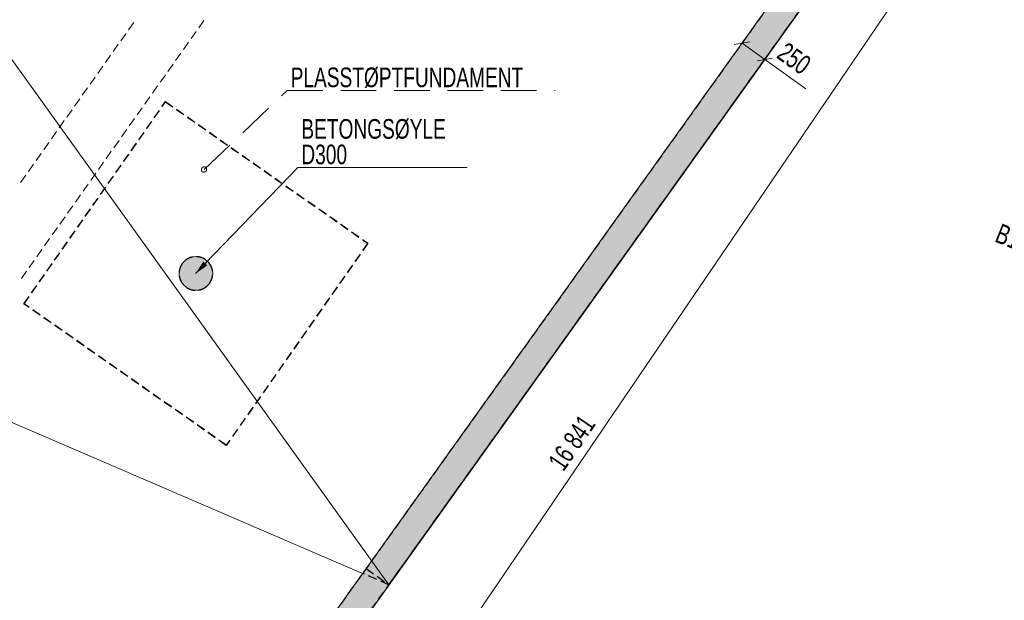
# Model space of a CAD drawing. Header units: millimetres. Extents: x 58962 to 143062, y 63981 to 123381.
# Tile 6 of 17: x 97106 to 114659, y 84674 to 95027. Entities that reach past the tile are written whole.
import ezdxf

# ---------------------------------------------------------------- set-up
doc = ezdxf.new("R2010")
doc.units = ezdxf.units.MM
doc.header["$LTSCALE"] = 100
for name, pattern in [('DASHEDX2', [9.525, 6.35, -3.175]), ('HIDDEN', [2.38125, 1.5875, -0.79375]), ('XKITLINE00', [0])]:
    doc.linetypes.add(name, pattern=pattern)
for name, color, linetype, lineweight in [('GraphicObject', 6, 'Continuous', 0), ('Part', 2, 'Continuous', 0), ('Part_Hidden', 7, 'Continuous', 0), ('PartMark', 3, 'Continuous', 0), ('Section', 6, 'Continuous', 0), ('Z-DIMENSIONS', 1, 'Continuous', 0)]:
    doc.layers.add(name, color=color, linetype=linetype, lineweight=lineweight)
doc.styles.add('ARIAL_NARROW', font='ARIALN.TTF')

msp = doc.modelspace()

# ---------------------------------------------------------------- hatches: boundary and pattern name
at = {"layer": 'Part'}
for points in [[(105821, 88792), (113255, 99185), (113662, 98894), (106228, 88501)], [(100527, 90611), (100543, 90555), (100547, 90496), (100540, 90438), (100522, 90382), (100493, 90330), (100455, 90286), (100409, 90249), (100356, 90223), (100300, 90207), (100241, 90203), (100183, 90210), (100127, 90228), (100075, 90257), (100031, 90295), (99994, 90341), (99968, 90394), (99952, 90450), (99948, 90509), (99955, 90567), (99973, 90623), (100002, 90675), (100040, 90719), (100086, 90756), (100139, 90782), (100195, 90798), (100254, 90802), (100312, 90795), (100368, 90777), (100420, 90748), (100464, 90710), (100500, 90664)], [(98387, 78398), (105821, 88792), (106228, 88501), (98794, 78107)]]:
    msp.add_hatch(color=253, dxfattribs=at).paths.add_polyline_path(points, flags=17)
at = {"layer": 'PartMark'}
msp.add_hatch(color=7, dxfattribs=at).paths.add_polyline_path([(100241, 90500), (100379, 90714), (100451, 90645)], flags=17)

# ---------------------------------------------------------------- linework, layer by layer
at = {"layer": 'GraphicObject', "color": 3, "linetype": 'Continuous', "lineweight": 0}
msp.add_line((93818, 98696), (103689, 84950), dxfattribs=at)
at = {"layer": 'Part', "color": 7, "linetype": 'XKITLINE00', "lineweight": 0}
for p, q in [((105821, 88792), (113256, 99186)), ((106228, 88501), (113663, 98895)), ((103219, 85153), (77742, 96128)), ((103219, 85153), (77742, 96128)), ((98387, 78397), (105821, 88792)), ((98794, 78107), (106228, 88501))]:
    msp.add_line(p, q, dxfattribs=at)
at = {"layer": 'Part', "color": 2, "linetype": 'XKITLINE00', "lineweight": 0}
for p, q in [((99047, 94847), (99139, 94977)), ((100298, 94884), (100389, 95013)), ((100160, 94689), (100252, 94819)), ((98910, 94653), (99001, 94782)), ((100023, 94495), (100114, 94624)), ((98772, 94458), (98864, 94588)), ((98635, 94264), (98726, 94394)), ((99885, 94300), (99977, 94430)), ((98497, 94070), (98589, 94199)), ((99748, 94106), (99839, 94236)), ((98360, 93875), (98451, 94005)), ((99610, 93911), (99702, 94041)), ((98222, 93681), (98314, 93810)), ((99473, 93717), (99564, 93847)), ((98085, 93486), (98176, 93616)), ((99335, 93523), (99427, 93652)), ((97947, 93292), (98039, 93421)), ((99198, 93328), (99289, 93458)), ((97810, 93097), (97901, 93227)), ((99060, 93134), (99152, 93263)), ((97672, 92903), (97764, 93033)), ((98923, 92939), (99014, 93069)), ((98785, 92745), (98877, 92875)), ((97535, 92709), (97626, 92838)), ((98648, 92551), (98739, 92680)), ((97397, 92514), (97489, 92644)), ((97260, 92320), (97351, 92449)), ((98510, 92356), (98602, 92486)), ((97122, 92125), (97214, 92255)), ((98373, 92162), (98464, 92291)), ((98235, 91967), (98327, 92097)), ((98098, 91773), (98189, 91903)), ((97960, 91579), (98052, 91708)), ((97823, 91384), (97914, 91514)), ((97685, 91190), (97777, 91319)), ((97548, 90995), (97639, 91125)), ((97410, 90801), (97502, 90930)), ((97273, 90606), (97364, 90736)), ((97135, 90412), (97227, 90542))]:
    msp.add_line(p, q, dxfattribs=at)
at = {"layer": 'Part', "color": 7, "linetype": 'XKITLINE00', "lineweight": 0}
for start, end in [(10, 190), (190, 10)]:
    msp.add_arc((100247, 90502), 300, start, end, dxfattribs=at)
at = {"layer": 'Part_Hidden', "linetype": 'HIDDEN', "lineweight": 25}
for p, q in [((113255, 99185), (105821, 88792)), ((103689, 84950), (113661, 98893)), ((106228, 88501), (113662, 98894)), ((97182, 89960), (99706, 93564)), ((97183, 89962), (99707, 93566)), ((99706, 93564), (99707, 93566)), ((99706, 93564), (103310, 91040)), ((99707, 93566), (103311, 91042)), ((103310, 91040), (100787, 87436)), ((103311, 91042), (100788, 87438)), ((103310, 91040), (103311, 91042)), ((97182, 89960), (97183, 89962)), ((100787, 87436), (97182, 89960)), ((100788, 87438), (97183, 89962)), ((105821, 88792), (98387, 78398)), ((98794, 78107), (106228, 88501)), ((100787, 87436), (100788, 87438)), ((103689, 84950), (103219, 85153)), ((103689, 84950), (103219, 85153)), ((103282, 85241), (103689, 84950)), ((98794, 78107), (103689, 84950))]:
    msp.add_line(p, q, dxfattribs=at)
for start, end in [(325, 145), (145, 325)]:
    msp.add_arc((100247, 90502), 300, start, end, dxfattribs=at)
at = {"layer": 'PartMark', "color": 7, "linetype": 'DASHEDX2', "lineweight": 0}
for p, q in [((100392, 92355), (101876, 93764)), ((101876, 93764), (106653, 93764))]:
    msp.add_line(p, q, dxfattribs=at)
at = {"layer": 'PartMark', "color": 7, "linetype": 'Continuous', "lineweight": 0}
for p, q in [((100241, 90500), (102067, 92390)), ((100345, 92356), (100345, 92357)), ((100345, 92357), (100346, 92357)), ((100345, 92355), (100345, 92356)), ((100345, 92356), (100345, 92356)), ((100345, 92354), (100345, 92355)), ((100345, 92355), (100345, 92355)), ((100345, 92353), (100345, 92354)), ((100345, 92354), (100345, 92354)), ((100345, 92352), (100345, 92353)), ((100345, 92353), (100345, 92353)), ((100345, 92351), (100345, 92352)), ((100345, 92352), (100345, 92352)), ((100345, 92350), (100345, 92351)), ((100345, 92351), (100345, 92351)), ((100345, 92349), (100345, 92350)), ((100345, 92350), (100345, 92350)), ((100345, 92348), (100345, 92349)), ((100345, 92349), (100345, 92349)), ((100345, 92347), (100345, 92348)), ((100345, 92348), (100345, 92348)), ((100345, 92346), (100345, 92347)), ((100345, 92347), (100345, 92347)), ((100345, 92345), (100345, 92346)), ((100345, 92346), (100345, 92346)), ((100345, 92344), (100345, 92345)), ((100345, 92345), (100345, 92345)), ((100345, 92343), (100345, 92344)), ((100345, 92344), (100345, 92344)), ((100345, 92342), (100345, 92343)), ((100345, 92343), (100345, 92343)), ((100345, 92341), (100345, 92342)), ((100345, 92342), (100345, 92342)), ((100345, 92340), (100345, 92341)), ((100345, 92341), (100345, 92341)), ((100345, 92341), (100345, 92341)), ((100346, 92339), (100345, 92340)), ((100345, 92340), (100345, 92340)), ((100346, 92363), (100347, 92364)), ((100346, 92362), (100346, 92363)), ((100346, 92361), (100346, 92362)), ((100346, 92362), (100346, 92362)), ((100346, 92360), (100346, 92361)), ((100346, 92361), (100346, 92361)), ((100346, 92359), (100346, 92360)), ((100346, 92360), (100346, 92360)), ((100346, 92358), (100346, 92359)), ((100346, 92359), (100346, 92359)), ((100346, 92357), (100346, 92358)), ((100346, 92338), (100346, 92339)), ((100346, 92339), (100346, 92339)), ((100346, 92337), (100346, 92338)), ((100346, 92338), (100346, 92338)), ((100346, 92336), (100346, 92337)), ((100346, 92337), (100346, 92337)), ((100346, 92337), (100346, 92337)), ((100346, 92335), (100346, 92336)), ((100346, 92336), (100346, 92336)), ((100347, 92335), (100346, 92335)), ((100346, 92335), (100346, 92335)), ((100347, 92367), (100347, 92368)), ((100347, 92368), (100348, 92368)), ((100347, 92366), (100347, 92367)), ((100347, 92365), (100347, 92366)), ((100347, 92366), (100347, 92366)), ((100347, 92364), (100347, 92365)), ((100347, 92365), (100347, 92365)), ((100347, 92364), (100347, 92364)), ((100347, 92334), (100347, 92335)), ((100347, 92333), (100347, 92334)), ((100347, 92334), (100347, 92334)), ((100347, 92332), (100347, 92333)), ((100347, 92333), (100347, 92333)), ((100347, 92333), (100347, 92333)), ((100348, 92331), (100347, 92332)), ((100347, 92332), (100347, 92332)), ((100348, 92371), (100348, 92372)), ((100348, 92372), (100349, 92372)), ((100348, 92370), (100348, 92371)), ((100348, 92369), (100348, 92370)), ((100348, 92370), (100348, 92370)), ((100348, 92368), (100348, 92369)), ((100348, 92369), (100348, 92369)), ((100348, 92330), (100348, 92331)), ((100348, 92331), (100348, 92331)), ((100348, 92331), (100348, 92331)), ((100348, 92329), (100348, 92330)), ((100348, 92330), (100348, 92330)), ((100349, 92329), (100348, 92329)), ((100348, 92329), (100348, 92329)), ((100349, 92374), (100349, 92375)), ((100349, 92375), (100350, 92375)), ((100349, 92373), (100349, 92374)), ((100349, 92372), (100349, 92373)), ((100349, 92373), (100349, 92373)), ((100350, 92377), (100350, 92378)), ((100350, 92378), (100351, 92378)), ((100350, 92376), (100350, 92377)), ((100350, 92375), (100350, 92376)), ((100350, 92376), (100350, 92376)), ((100351, 92380), (100352, 92381)), ((100351, 92379), (100351, 92380)), ((100351, 92380), (100351, 92380)), ((100351, 92378), (100351, 92379)), ((100352, 92381), (100352, 92382)), ((100352, 92382), (100353, 92382)), ((100352, 92381), (100352, 92381)), ((100353, 92382), (100353, 92383)), ((100353, 92383), (100354, 92383)), ((100353, 92382), (100353, 92382)), ((100354, 92384), (100355, 92385)), ((100354, 92383), (100354, 92384)), ((100354, 92384), (100354, 92384)), ((100355, 92385), (100356, 92386)), ((100355, 92385), (100355, 92385)), ((100356, 92386), (100357, 92387)), ((100356, 92386), (100356, 92386)), ((100356, 92386), (100356, 92386)), ((100357, 92387), (100358, 92388)), ((100357, 92387), (100357, 92387)), ((100358, 92388), (100359, 92389)), ((100358, 92388), (100358, 92388)), ((100359, 92389), (100360, 92390)), ((100359, 92389), (100359, 92389)), ((100359, 92389), (100359, 92389)), ((100360, 92390), (100361, 92391)), ((100360, 92390), (100360, 92390)), ((100361, 92391), (100361, 92391)), ((100361, 92391), (100362, 92391)), ((100362, 92391), (100362, 92392)), ((100362, 92392), (100363, 92392)), ((100363, 92392), (100363, 92393)), ((100363, 92393), (100363, 92393)), ((100363, 92393), (100364, 92393)), ((100364, 92393), (100364, 92394)), ((100364, 92394), (100365, 92394)), ((100365, 92394), (100366, 92395)), ((100365, 92394), (100365, 92394)), ((100366, 92395), (100367, 92396)), ((100366, 92395), (100366, 92395)), ((100367, 92396), (100367, 92396)), ((100367, 92396), (100368, 92396)), ((100368, 92396), (100368, 92397)), ((100368, 92397), (100369, 92397)), ((100370, 92398), (100369, 92397)), ((100370, 92398), (100369, 92397)), ((100369, 92397), (100369, 92397)), ((100369, 92397), (100369, 92397)), ((100371, 92398), (100370, 92398)), ((100371, 92398), (100370, 92398)), ((100372, 92398), (100371, 92398)), ((100371, 92398), (100371, 92398)), ((100372, 92398), (100371, 92398)), ((100371, 92398), (100371, 92398)), ((100373, 92398), (100372, 92398)), ((100372, 92398), (100372, 92398)), ((100373, 92398), (100372, 92398)), ((100372, 92398), (100372, 92398)), ((100374, 92399), (100373, 92398)), ((100374, 92399), (100373, 92398)), ((100375, 92399), (100374, 92399)), ((100374, 92399), (100374, 92399)), ((100375, 92399), (100374, 92399)), ((100374, 92399), (100374, 92399)), ((100376, 92399), (100375, 92399)), ((100376, 92399), (100375, 92399)), ((100377, 92399), (100376, 92399)), ((100376, 92399), (100376, 92399)), ((100377, 92399), (100376, 92399)), ((100376, 92399), (100376, 92399)), ((100378, 92400), (100377, 92400)), ((100377, 92400), (100377, 92399)), ((100378, 92400), (100377, 92400)), ((100377, 92400), (100377, 92399)), ((100379, 92400), (100378, 92400)), ((100379, 92400), (100378, 92400)), ((100380, 92400), (100379, 92400)), ((100379, 92400), (100379, 92400)), ((100380, 92400), (100379, 92400)), ((100379, 92400), (100379, 92400)), ((100381, 92400), (100380, 92400)), ((100380, 92400), (100380, 92400)), ((100381, 92400), (100380, 92400)), ((100380, 92400), (100380, 92400)), ((100382, 92400), (100381, 92400)), ((100382, 92400), (100381, 92400)), ((100383, 92401), (100382, 92401)), ((100382, 92401), (100382, 92400)), ((100383, 92401), (100382, 92401)), ((100382, 92401), (100382, 92400)), ((100384, 92401), (100383, 92401)), ((100383, 92401), (100383, 92401)), ((100384, 92401), (100383, 92401)), ((100383, 92401), (100383, 92401)), ((100385, 92401), (100384, 92401)), ((100384, 92401), (100384, 92401)), ((100385, 92401), (100384, 92401)), ((100384, 92401), (100384, 92401)), ((100386, 92401), (100385, 92401)), ((100386, 92401), (100385, 92401)), ((100387, 92401), (100386, 92401)), ((100386, 92401), (100386, 92401)), ((100387, 92401), (100386, 92401)), ((100386, 92401), (100386, 92401)), ((100388, 92401), (100387, 92401)), ((100387, 92401), (100387, 92401)), ((100388, 92401), (100387, 92401)), ((100387, 92401), (100387, 92401)), ((100389, 92402), (100388, 92401)), ((100389, 92402), (100388, 92401)), ((100388, 92401), (100388, 92401)), ((100388, 92401), (100388, 92401)), ((100390, 92402), (100389, 92402)), ((100390, 92402), (100389, 92402)), ((100391, 92402), (100390, 92402)), ((100390, 92402), (100390, 92402)), ((100391, 92402), (100390, 92402)), ((100390, 92402), (100390, 92402)), ((100392, 92402), (100391, 92402)), ((100391, 92402), (100391, 92402)), ((100392, 92402), (100391, 92402)), ((100391, 92402), (100391, 92402)), ((100393, 92402), (100392, 92402)), ((100392, 92402), (100392, 92402)), ((100393, 92402), (100392, 92402)), ((100392, 92402), (100392, 92402)), ((100394, 92402), (100393, 92402)), ((100393, 92402), (100393, 92402)), ((100394, 92402), (100393, 92402)), ((100393, 92402), (100393, 92402)), ((100395, 92402), (100394, 92402)), ((100395, 92402), (100394, 92402)), ((100396, 92402), (100395, 92402)), ((100395, 92402), (100395, 92402)), ((100396, 92402), (100395, 92402)), ((100395, 92402), (100395, 92402)), ((100397, 92402), (100396, 92402)), ((100396, 92402), (100396, 92402)), ((100397, 92402), (100396, 92402)), ((100396, 92402), (100396, 92402)), ((100398, 92402), (100397, 92402)), ((100397, 92402), (100397, 92402)), ((100398, 92402), (100397, 92402)), ((100397, 92402), (100397, 92402)), ((100399, 92402), (100398, 92402)), ((100398, 92402), (100398, 92402)), ((100399, 92402), (100398, 92402)), ((100398, 92402), (100398, 92402)), ((100400, 92402), (100399, 92402)), ((100399, 92402), (100399, 92402)), ((100400, 92402), (100399, 92402)), ((100399, 92402), (100399, 92402)), ((100401, 92402), (100400, 92402)), ((100400, 92402), (100400, 92402)), ((100401, 92402), (100400, 92402)), ((100400, 92402), (100400, 92402)), ((100402, 92402), (100401, 92402)), ((100401, 92402), (100401, 92402)), ((100402, 92402), (100401, 92402)), ((100401, 92402), (100401, 92402)), ((100403, 92402), (100402, 92402)), ((100402, 92402), (100402, 92402)), ((100403, 92402), (100402, 92402)), ((100402, 92402), (100402, 92402)), ((100404, 92402), (100403, 92402)), ((100403, 92402), (100403, 92402)), ((100404, 92402), (100403, 92402)), ((100403, 92402), (100403, 92402)), ((100405, 92402), (100404, 92402)), ((100404, 92402), (100404, 92402)), ((100405, 92402), (100404, 92402)), ((100404, 92402), (100404, 92402)), ((100406, 92402), (100405, 92402)), ((100405, 92402), (100405, 92402)), ((100406, 92402), (100405, 92402)), ((100405, 92402), (100405, 92402)), ((100407, 92402), (100406, 92402)), ((100406, 92402), (100406, 92402)), ((100407, 92402), (100406, 92402)), ((100406, 92402), (100406, 92402)), ((100408, 92401), (100407, 92402)), ((100407, 92402), (100407, 92402)), ((100407, 92402), (100407, 92402)), ((100408, 92401), (100407, 92402)), ((100407, 92402), (100407, 92402)), ((100407, 92402), (100407, 92402)), ((100409, 92401), (100408, 92401)), ((100408, 92401), (100408, 92401)), ((100409, 92401), (100408, 92401)), ((100408, 92401), (100408, 92401)), ((100410, 92401), (100409, 92401)), ((100409, 92401), (100409, 92401)), ((100410, 92401), (100409, 92401)), ((100409, 92401), (100409, 92401)), ((100411, 92401), (100410, 92401)), ((100410, 92401), (100410, 92401)), ((100411, 92401), (100410, 92401)), ((100410, 92401), (100410, 92401)), ((100412, 92401), (100411, 92401)), ((100411, 92401), (100411, 92401)), ((100411, 92401), (100411, 92401)), ((100412, 92401), (100411, 92401)), ((100411, 92401), (100411, 92401)), ((100411, 92401), (100411, 92401)), ((100413, 92400), (100412, 92401)), ((100412, 92401), (100412, 92401)), ((100413, 92400), (100412, 92401)), ((100412, 92401), (100412, 92401)), ((100414, 92400), (100413, 92400)), ((100413, 92400), (100413, 92400)), ((100414, 92400), (100413, 92400)), ((100413, 92400), (100413, 92400)), ((100415, 92400), (100414, 92400)), ((100414, 92400), (100414, 92400)), ((100414, 92400), (100414, 92400)), ((100415, 92400), (100414, 92400)), ((100414, 92400), (100414, 92400)), ((100414, 92400), (100414, 92400)), ((100416, 92400), (100415, 92400)), ((100415, 92400), (100415, 92400)), ((100416, 92400), (100415, 92400)), ((100415, 92400), (100415, 92400)), ((100416, 92399), (100416, 92400)), ((100416, 92399), (100416, 92400)), ((100417, 92399), (100416, 92399)), ((100416, 92399), (100416, 92399)), ((100417, 92399), (100416, 92399)), ((100416, 92399), (100416, 92399)), ((100418, 92399), (100417, 92399)), ((100417, 92399), (100417, 92399)), ((100418, 92399), (100417, 92399)), ((100417, 92399), (100417, 92399)), ((100419, 92398), (100418, 92399)), ((100418, 92399), (100418, 92399)), ((100418, 92399), (100418, 92399)), ((100419, 92398), (100418, 92399)), ((100418, 92399), (100418, 92399)), ((100418, 92399), (100418, 92399)), ((100420, 92398), (100419, 92398)), ((100419, 92398), (100419, 92398)), ((100419, 92398), (100419, 92398)), ((100420, 92398), (100419, 92398)), ((100419, 92398), (100419, 92398)), ((100419, 92398), (100419, 92398)), ((100421, 92398), (100420, 92398)), ((100420, 92398), (100420, 92398)), ((100421, 92398), (100420, 92398)), ((100420, 92398), (100420, 92398)), ((100421, 92397), (100421, 92398)), ((100421, 92397), (100421, 92398)), ((100422, 92397), (100421, 92397)), ((100421, 92397), (100421, 92397)), ((100422, 92397), (100421, 92397)), ((100421, 92397), (100421, 92397)), ((100423, 92396), (100422, 92397)), ((100422, 92397), (100422, 92397)), ((100422, 92397), (100422, 92397)), ((100423, 92396), (100422, 92397)), ((100422, 92397), (100422, 92397)), ((100422, 92397), (100422, 92397)), ((100424, 92396), (100423, 92396)), ((100423, 92396), (100423, 92396)), ((100424, 92396), (100423, 92396)), ((100423, 92396), (100423, 92396)), ((100425, 92395), (100424, 92396)), ((100425, 92395), (100424, 92396)), ((100426, 92394), (100425, 92395)), ((100425, 92395), (100425, 92395)), ((100426, 92394), (100425, 92395)), ((100425, 92395), (100425, 92395)), ((100427, 92393), (100426, 92394)), ((100426, 92394), (100426, 92394)), ((100427, 92393), (100426, 92394)), ((100426, 92394), (100426, 92394)), ((100428, 92393), (100427, 92393)), ((100428, 92393), (100427, 92393)), ((100428, 92392), (100428, 92393)), ((100428, 92392), (100428, 92393)), ((100429, 92392), (100428, 92392)), ((100429, 92392), (100428, 92392)), ((100429, 92391), (100429, 92392)), ((100429, 92391), (100429, 92392)), ((100430, 92390), (100429, 92391)), ((100430, 92390), (100429, 92391)), ((100431, 92389), (100430, 92390)), ((100430, 92390), (100430, 92390)), ((100431, 92389), (100430, 92390)), ((100430, 92390), (100430, 92390)), ((100430, 92329), (100431, 92330)), ((100430, 92329), (100430, 92329)), ((100432, 92388), (100431, 92389)), ((100431, 92389), (100431, 92389)), ((100432, 92388), (100431, 92389)), ((100431, 92389), (100431, 92389)), ((100431, 92330), (100431, 92331)), ((100431, 92331), (100432, 92331)), ((100431, 92330), (100431, 92330)), ((100432, 92387), (100432, 92388)), ((100432, 92387), (100432, 92388)), ((100433, 92386), (100432, 92387)), ((100432, 92387), (100432, 92387)), ((100433, 92386), (100432, 92387)), ((100432, 92387), (100432, 92387)), ((100432, 92332), (100432, 92333)), ((100432, 92333), (100433, 92333)), ((100432, 92332), (100432, 92333)), ((100432, 92333), (100433, 92333)), ((100432, 92331), (100432, 92332)), ((100432, 92331), (100432, 92332)), ((100432, 92331), (100432, 92331)), ((100433, 92385), (100433, 92386)), ((100433, 92386), (100433, 92386)), ((100433, 92385), (100433, 92386)), ((100433, 92386), (100433, 92386)), ((100434, 92385), (100433, 92385)), ((100433, 92385), (100433, 92385)), ((100434, 92385), (100433, 92385)), ((100433, 92385), (100433, 92385)), ((100433, 92335), (100433, 92336)), ((100433, 92336), (100434, 92336)), ((100433, 92335), (100433, 92336)), ((100433, 92336), (100434, 92336)), ((100433, 92334), (100433, 92335)), ((100433, 92334), (100433, 92335)), ((100433, 92333), (100433, 92334)), ((100433, 92334), (100433, 92334)), ((100433, 92333), (100433, 92334)), ((100433, 92334), (100433, 92334)), ((100434, 92384), (100434, 92385)), ((100434, 92384), (100434, 92385)), ((100434, 92383), (100434, 92384)), ((100434, 92384), (100434, 92384)), ((100434, 92384), (100434, 92384)), ((100434, 92383), (100434, 92384)), ((100434, 92384), (100434, 92384)), ((100434, 92384), (100434, 92384)), ((100435, 92383), (100434, 92383)), ((100435, 92383), (100434, 92383)), ((100434, 92339), (100435, 92340)), ((100434, 92339), (100435, 92340)), ((100434, 92338), (100434, 92339)), ((100434, 92339), (100434, 92339)), ((100434, 92338), (100434, 92339)), ((100434, 92339), (100434, 92339)), ((100434, 92337), (100434, 92338)), ((100434, 92338), (100434, 92338)), ((100434, 92337), (100434, 92338)), ((100434, 92338), (100434, 92338)), ((100434, 92336), (100434, 92337)), ((100434, 92336), (100434, 92337)), ((100435, 92382), (100435, 92383)), ((100435, 92383), (100435, 92383)), ((100435, 92382), (100435, 92383)), ((100435, 92383), (100435, 92383)), ((100435, 92381), (100435, 92382)), ((100435, 92382), (100435, 92382)), ((100435, 92381), (100435, 92382)), ((100435, 92382), (100435, 92382)), ((100436, 92381), (100435, 92381)), ((100435, 92381), (100435, 92381)), ((100436, 92381), (100435, 92381)), ((100435, 92381), (100435, 92381)), ((100435, 92342), (100435, 92343)), ((100435, 92343), (100436, 92343)), ((100435, 92342), (100435, 92343)), ((100435, 92343), (100436, 92343)), ((100435, 92341), (100435, 92342)), ((100435, 92342), (100435, 92342)), ((100435, 92341), (100435, 92342)), ((100435, 92342), (100435, 92342)), ((100435, 92340), (100435, 92341)), ((100435, 92341), (100435, 92341)), ((100435, 92340), (100435, 92341)), ((100435, 92341), (100435, 92341)), ((100436, 92380), (100436, 92381)), ((100436, 92380), (100436, 92381)), ((100436, 92379), (100436, 92380)), ((100436, 92380), (100436, 92380)), ((100436, 92380), (100436, 92380)), ((100436, 92379), (100436, 92380)), ((100436, 92380), (100436, 92380)), ((100436, 92380), (100436, 92380)), ((100436, 92378), (100436, 92379)), ((100436, 92379), (100436, 92379)), ((100436, 92378), (100436, 92379)), ((100436, 92379), (100436, 92379)), ((100437, 92378), (100436, 92378)), ((100436, 92378), (100436, 92378)), ((100437, 92378), (100436, 92378)), ((100436, 92378), (100436, 92378)), ((100436, 92347), (100436, 92348)), ((100436, 92348), (100437, 92348)), ((100436, 92347), (100436, 92348)), ((100436, 92348), (100437, 92348)), ((100436, 92346), (100436, 92347)), ((100436, 92346), (100436, 92347)), ((100436, 92345), (100436, 92346)), ((100436, 92346), (100436, 92346)), ((100436, 92345), (100436, 92346)), ((100436, 92346), (100436, 92346)), ((100436, 92344), (100436, 92345)), ((100436, 92345), (100436, 92345)), ((100436, 92344), (100436, 92345)), ((100436, 92345), (100436, 92345)), ((100436, 92343), (100436, 92344)), ((100436, 92343), (100436, 92344)), ((100437, 92377), (100437, 92378)), ((100437, 92377), (100437, 92378)), ((100437, 92376), (100437, 92377)), ((100437, 92377), (100437, 92377)), ((100437, 92376), (100437, 92377)), ((100437, 92377), (100437, 92377)), ((100437, 92375), (100437, 92376)), ((100437, 92376), (100437, 92376)), ((100437, 92375), (100437, 92376)), ((100437, 92376), (100437, 92376)), ((100437, 92374), (100437, 92375)), ((100437, 92375), (100437, 92375)), ((100437, 92375), (100437, 92375)), ((100437, 92374), (100437, 92375)), ((100437, 92375), (100437, 92375)), ((100437, 92375), (100437, 92375)), ((100438, 92373), (100437, 92374)), ((100437, 92374), (100437, 92374)), ((100438, 92373), (100437, 92374)), ((100437, 92374), (100437, 92374)), ((100437, 92353), (100438, 92354)), ((100437, 92353), (100438, 92354)), ((100437, 92352), (100437, 92353)), ((100437, 92353), (100437, 92353)), ((100437, 92352), (100437, 92353)), ((100437, 92353), (100437, 92353)), ((100437, 92351), (100437, 92352)), ((100437, 92351), (100437, 92352)), ((100437, 92350), (100437, 92351)), ((100437, 92351), (100437, 92351)), ((100437, 92350), (100437, 92351)), ((100437, 92351), (100437, 92351)), ((100437, 92349), (100437, 92350)), ((100437, 92350), (100437, 92350)), ((100437, 92349), (100437, 92350)), ((100437, 92350), (100437, 92350)), ((100437, 92348), (100437, 92349)), ((100437, 92349), (100437, 92349)), ((100437, 92348), (100437, 92349)), ((100437, 92349), (100437, 92349)), ((100438, 92372), (100438, 92373)), ((100438, 92373), (100438, 92373)), ((100438, 92372), (100438, 92373)), ((100438, 92373), (100438, 92373)), ((100438, 92371), (100438, 92372)), ((100438, 92372), (100438, 92372)), ((100438, 92372), (100438, 92372)), ((100438, 92371), (100438, 92372)), ((100438, 92372), (100438, 92372)), ((100438, 92372), (100438, 92372)), ((100438, 92370), (100438, 92371)), ((100438, 92371), (100438, 92371)), ((100438, 92370), (100438, 92371)), ((100438, 92371), (100438, 92371)), ((100438, 92369), (100438, 92370)), ((100438, 92370), (100438, 92370)), ((100438, 92369), (100438, 92370)), ((100438, 92370), (100438, 92370)), ((100438, 92368), (100438, 92369)), ((100438, 92369), (100438, 92369)), ((100438, 92368), (100438, 92369)), ((100438, 92369), (100438, 92369)), ((100438, 92367), (100438, 92368)), ((100438, 92368), (100438, 92368)), ((100438, 92367), (100438, 92368)), ((100438, 92368), (100438, 92368)), ((100438, 92366), (100438, 92367)), ((100438, 92367), (100438, 92367)), ((100438, 92366), (100438, 92367)), ((100438, 92367), (100438, 92367)), ((100438, 92365), (100438, 92366)), ((100438, 92366), (100438, 92366)), ((100438, 92365), (100438, 92366)), ((100438, 92366), (100438, 92366)), ((100438, 92364), (100438, 92365)), ((100438, 92365), (100438, 92365)), ((100438, 92365), (100438, 92365)), ((100438, 92364), (100438, 92365)), ((100438, 92365), (100438, 92365)), ((100438, 92365), (100438, 92365)), ((100438, 92363), (100438, 92364)), ((100438, 92364), (100438, 92364)), ((100438, 92363), (100438, 92364)), ((100438, 92364), (100438, 92364)), ((100438, 92362), (100438, 92363)), ((100438, 92363), (100438, 92363)), ((100438, 92362), (100438, 92363)), ((100438, 92363), (100438, 92363)), ((100438, 92361), (100438, 92362)), ((100438, 92362), (100438, 92362)), ((100438, 92361), (100438, 92362)), ((100438, 92362), (100438, 92362)), ((100438, 92360), (100438, 92361)), ((100438, 92361), (100438, 92361)), ((100438, 92360), (100438, 92361)), ((100438, 92361), (100438, 92361)), ((100438, 92359), (100438, 92360)), ((100438, 92359), (100438, 92360)), ((100438, 92358), (100438, 92359)), ((100438, 92359), (100438, 92359)), ((100438, 92358), (100438, 92359)), ((100438, 92359), (100438, 92359)), ((100438, 92357), (100438, 92358)), ((100438, 92358), (100438, 92358)), ((100438, 92357), (100438, 92358)), ((100438, 92358), (100438, 92358)), ((100438, 92356), (100438, 92357)), ((100438, 92357), (100438, 92357)), ((100438, 92356), (100438, 92357)), ((100438, 92357), (100438, 92357)), ((100438, 92355), (100438, 92356)), ((100438, 92356), (100438, 92356)), ((100438, 92355), (100438, 92356)), ((100438, 92356), (100438, 92356)), ((100438, 92354), (100438, 92355)), ((100438, 92355), (100438, 92355)), ((100438, 92354), (100438, 92355)), ((100438, 92355), (100438, 92355)), ((100438, 92354), (100438, 92354)), ((100438, 92354), (100438, 92354)), ((102067, 92390), (105080, 92390)), ((100349, 92328), (100349, 92329)), ((100349, 92327), (100349, 92328)), ((100349, 92328), (100349, 92328)), ((100349, 92328), (100349, 92328)), ((100350, 92327), (100349, 92327)), ((100350, 92326), (100350, 92327)), ((100350, 92327), (100350, 92327)), ((100351, 92325), (100350, 92326)), ((100350, 92326), (100350, 92326)), ((100351, 92324), (100351, 92325)), ((100351, 92325), (100351, 92325)), ((100352, 92323), (100351, 92324)), ((100353, 92322), (100352, 92323)), ((100352, 92323), (100352, 92323)), ((100354, 92321), (100353, 92322)), ((100353, 92322), (100353, 92322)), ((100354, 92320), (100354, 92321)), ((100355, 92320), (100354, 92320)), ((100355, 92319), (100355, 92320)), ((100356, 92319), (100355, 92319)), ((100356, 92318), (100356, 92319)), ((100357, 92318), (100356, 92318)), ((100358, 92317), (100357, 92318)), ((100359, 92316), (100358, 92317)), ((100358, 92317), (100358, 92317)), ((100360, 92316), (100359, 92316)), ((100361, 92315), (100360, 92316)), ((100360, 92316), (100360, 92316)), ((100362, 92315), (100361, 92315)), ((100361, 92315), (100361, 92315)), ((100361, 92315), (100361, 92315)), ((100362, 92314), (100362, 92315)), ((100362, 92315), (100362, 92315)), ((100363, 92314), (100362, 92314)), ((100364, 92314), (100363, 92314)), ((100363, 92314), (100363, 92314)), ((100363, 92314), (100363, 92314)), ((100364, 92313), (100364, 92314)), ((100365, 92313), (100364, 92313)), ((100364, 92313), (100364, 92313)), ((100366, 92313), (100365, 92313)), ((100365, 92313), (100365, 92313)), ((100367, 92312), (100366, 92313)), ((100366, 92313), (100366, 92313)), ((100366, 92313), (100366, 92313)), ((100368, 92312), (100367, 92312)), ((100367, 92312), (100367, 92312)), ((100369, 92312), (100368, 92312)), ((100368, 92312), (100368, 92312)), ((100368, 92312), (100368, 92312)), ((100370, 92311), (100369, 92312)), ((100369, 92312), (100369, 92312)), ((100371, 92311), (100370, 92311)), ((100370, 92311), (100370, 92311)), ((100370, 92311), (100370, 92311)), ((100372, 92311), (100371, 92311)), ((100371, 92311), (100371, 92311)), ((100373, 92311), (100372, 92311)), ((100372, 92311), (100372, 92311)), ((100374, 92310), (100373, 92311)), ((100373, 92311), (100373, 92311)), ((100373, 92311), (100373, 92311)), ((100375, 92310), (100374, 92310)), ((100374, 92310), (100374, 92310)), ((100376, 92310), (100375, 92310)), ((100375, 92310), (100375, 92310)), ((100377, 92310), (100376, 92310)), ((100376, 92310), (100376, 92310)), ((100378, 92310), (100377, 92310)), ((100377, 92310), (100377, 92310)), ((100379, 92310), (100378, 92310)), ((100378, 92310), (100378, 92310)), ((100380, 92310), (100379, 92310)), ((100379, 92310), (100379, 92310)), ((100379, 92310), (100379, 92310)), ((100381, 92310), (100380, 92310)), ((100380, 92310), (100380, 92310)), ((100382, 92310), (100381, 92310)), ((100381, 92310), (100381, 92310)), ((100383, 92310), (100382, 92310)), ((100382, 92310), (100382, 92310)), ((100384, 92310), (100383, 92310)), ((100383, 92310), (100383, 92310)), ((100385, 92310), (100384, 92310)), ((100384, 92310), (100384, 92310)), ((100386, 92310), (100385, 92310)), ((100385, 92310), (100385, 92310)), ((100387, 92310), (100386, 92310)), ((100388, 92310), (100387, 92310)), ((100387, 92310), (100387, 92310)), ((100389, 92310), (100388, 92310)), ((100388, 92310), (100388, 92310)), ((100390, 92310), (100389, 92310)), ((100389, 92310), (100389, 92310)), ((100391, 92310), (100390, 92310)), ((100390, 92310), (100390, 92310)), ((100392, 92310), (100391, 92310)), ((100391, 92310), (100391, 92310)), ((100393, 92310), (100392, 92310)), ((100392, 92310), (100392, 92310)), ((100394, 92310), (100393, 92310)), ((100395, 92310), (100394, 92310)), ((100394, 92310), (100394, 92310)), ((100396, 92310), (100395, 92310)), ((100395, 92310), (100395, 92310)), ((100397, 92310), (100396, 92310)), ((100396, 92310), (100396, 92310)), ((100398, 92311), (100397, 92311)), ((100397, 92311), (100397, 92310)), ((100399, 92311), (100398, 92311)), ((100400, 92311), (100399, 92311)), ((100399, 92311), (100399, 92311)), ((100401, 92311), (100400, 92311)), ((100400, 92311), (100400, 92311)), ((100402, 92311), (100401, 92311)), ((100403, 92311), (100402, 92311)), ((100402, 92311), (100402, 92311)), ((100404, 92312), (100403, 92312)), ((100403, 92312), (100403, 92311)), ((100405, 92312), (100404, 92312)), ((100406, 92312), (100405, 92312)), ((100405, 92312), (100405, 92312)), ((100407, 92312), (100406, 92312)), ((100406, 92312), (100406, 92312)), ((100408, 92313), (100407, 92312)), ((100409, 92313), (100408, 92313)), ((100408, 92313), (100408, 92313)), ((100410, 92313), (100409, 92313)), ((100409, 92313), (100409, 92313)), ((100411, 92313), (100410, 92313)), ((100412, 92314), (100411, 92313)), ((100411, 92313), (100411, 92313)), ((100413, 92314), (100412, 92314)), ((100414, 92314), (100413, 92314)), ((100413, 92314), (100413, 92314)), ((100414, 92314), (100414, 92315)), ((100414, 92315), (100415, 92315)), ((100415, 92315), (100415, 92315)), ((100415, 92315), (100416, 92315)), ((100416, 92315), (100416, 92316)), ((100416, 92316), (100417, 92316)), ((100417, 92316), (100417, 92317)), ((100417, 92317), (100418, 92317)), ((100418, 92317), (100418, 92318)), ((100418, 92318), (100419, 92318)), ((100418, 92317), (100418, 92317)), ((100419, 92318), (100420, 92319)), ((100419, 92318), (100419, 92318)), ((100420, 92319), (100421, 92320)), ((100420, 92319), (100420, 92319)), ((100421, 92320), (100421, 92320)), ((100421, 92320), (100422, 92320)), ((100422, 92320), (100422, 92321)), ((100422, 92321), (100423, 92321)), ((100423, 92321), (100423, 92322)), ((100423, 92322), (100423, 92322)), ((100423, 92322), (100424, 92322)), ((100424, 92322), (100424, 92323)), ((100424, 92323), (100425, 92323)), ((100425, 92323), (100425, 92324)), ((100425, 92324), (100426, 92324)), ((100426, 92324), (100426, 92325)), ((100426, 92325), (100427, 92325)), ((100426, 92324), (100426, 92324)), ((100427, 92325), (100427, 92326)), ((100427, 92326), (100428, 92326)), ((100428, 92327), (100429, 92328)), ((100428, 92326), (100428, 92327)), ((100428, 92327), (100428, 92327)), ((100429, 92328), (100429, 92328)), ((100429, 92328), (100430, 92328)), ((100430, 92328), (100430, 92329))]:
    msp.add_line(p, q, dxfattribs=at)
at = {"layer": 'Z-DIMENSIONS', "color": 7, "linetype": 'Continuous', "lineweight": 0}
for p, q in [((97771, 73436), (116726, 101279)), ((109677, 94182), (110186, 94894)), ((110121, 94632), (109845, 94586)), ((109983, 94609), (110389, 94318)), ((110084, 93891), (110593, 94603)), ((110527, 94341), (110251, 94296)), ((110389, 94318), (111122, 93794)), ((110389, 94318), (111122, 93794))]:
    msp.add_line(p, q, dxfattribs=at)
at = {"layer": 'Z-DIMENSIONS', "color": 3}
for p in [(109983, 94609), (110389, 94318)]:
    msp.add_point(p, dxfattribs=at)

# ---------------------------------------------------------------- texts
at = {"layer": 'PartMark', "color": 3, "style": 'ARIAL_NARROW', "width": 0.85}
for s, p in [('PLASSTØPTFUNDAMENT', (101936, 93824)), ('BETONGSØYLE', (102127, 92905)), ('D300', (102127, 92450))]:
    msp.add_text(s, height=350, dxfattribs=at).set_placement(p)
at = {"layer": 'Section', "color": 3, "style": 'ARIAL_NARROW', "width": 0.85}
msp.add_text('B120', height=350, rotation=-21.7151, dxfattribs=at).set_placement((114470, 91076))
at = {"layer": 'Z-DIMENSIONS', "color": 3, "style": 'ARIAL_NARROW', "width": 0.85}
for s, rotation, p in [('250', -35.5749, (110580, 94360)), ('16 841', 55.7545, (106799, 86955))]:
    msp.add_text(s, height=350, rotation=rotation, dxfattribs=at).set_placement(p)

doc.saveas('drawing.dxf')
